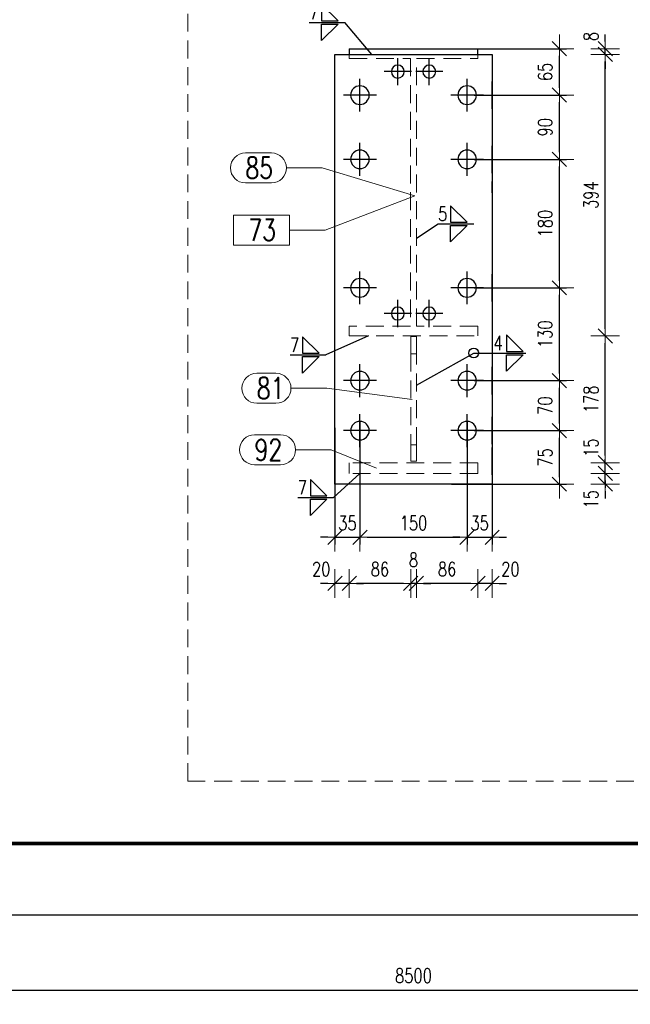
# Model space of a CAD drawing. Header units: millimetres. Extents: x 3526 to 4380, y 11541 to 12002.
# Tile 59 of 127: x 3898 to 3983, y 11541 to 11679. Entities that reach past the tile are written whole.
import ezdxf

# ---------------------------------------------------------------- set-up
doc = ezdxf.new("R2010")
doc.units = ezdxf.units.MM
doc.header["$LTSCALE"] = 10
doc.linetypes.add('HIDDEN', pattern=[0.375, 0.25, -0.125])
doc.linetypes.add('MITTE', pattern=[2, 1.25, -0.25, 0.25, -0.25])
doc.layers.get('Defpoints').update_dxf_attribs({"color": 1})
doc.layers.add('_FORMATKA', color=8, linetype='Continuous', plot=False)
for name, color, linetype, lineweight in [('_RAMKA', 7, 'Continuous', 35), ('PS_DIM', 4, 'Continuous', 13), ('PS_Hidden', 2, 'HIDDEN', 9), ('PS_Pos', 1, 'Continuous', 15), ('PS_SOLID', 7, 'Continuous', 30)]:
    doc.layers.add(name, color=color, linetype=linetype, lineweight=lineweight)
doc.layers.add('PS_MID', color=5, linetype='MITTE')
doc.layers.add('PS_WELD', color=1, linetype='Continuous')
doc.styles.add('simplex', font='simplex.shx', dxfattribs={"width": 0.75})
doc.dimstyles.new('1_10_PRZ', dxfattribs={"dimtxt": 2, "dimasz": 1, "dimexe": 2, "dimexo": 5, "dimgap": 1, "dimtad": 1, "dimdec": 0, "dimlfac": 10, "dimtxsty": 'simplex', "dimblk": 'dimznak', "dimcen": 2, "dimse1": 1, "dimse2": 1, "dimclrt": 3, "dimadec": 1, "dimazin": 0, "dimtfac": 1, "dimtdec": 0, "dimtix": 1, "dimtmove": 2, "dimatfit": 3, "dimldrblk": 'dim-grot', "dimfxl": 1, "dimarcsym": 0})
doc.dimstyles.new('1_10_SC', dxfattribs={"dimtxt": 2, "dimasz": 1, "dimexe": 1, "dimexo": 1, "dimgap": 1, "dimtad": 1, "dimdec": 0, "dimlfac": 10, "dimtxsty": 'simplex', "dimblk": 'dimznak', "dimcen": 2, "dimclrd": 256, "dimclre": 256, "dimclrt": 3, "dimadec": 1, "dimazin": 0, "dimtfac": 1, "dimtdec": 0, "dimtix": 1, "dimtmove": 2, "dimatfit": 3, "dimldrblk": 'dim-grot', "dimfxl": 1, "dimarcsym": 0})

# ---------------------------------------------------------------- blocks, each defined once
blk = doc.blocks.new('dimznak')
at = {"color": 0}
for points in [[(0, 2), (0, -2)], [(-2, 0), (2, 0)]]:
    blk.add_lwpolyline(points, dxfattribs=at)
at = {"color": 2}
blk.add_lwpolyline([(1, 1), (-1, -1)], dxfattribs=at)
blk = doc.blocks.new('*D9')
at = {"layer": 'Defpoints', "color": 0, "transparency": 16777216}
for p in [(3527.64, 11553.62), (4377.64, 11553.62), (4377.64, 11543.11)]:
    blk.add_point(p, dxfattribs=at)
at = {"layer": 'PS_DIM', "color": 0, "lineweight": -2, "transparency": 16777216}
blk.add_line((3528.64, 11543.11), (4376.64, 11543.11), dxfattribs=at)
at = {"layer": 'PS_DIM', "color": 0, "lineweight": -2, "transparency": 16777216, "rotation": 180}
blk.add_blockref('dimznak', (3527.64, 11543.11), dxfattribs=at)
at = {"layer": 'PS_DIM', "color": 0, "lineweight": -2, "transparency": 16777216}
blk.add_blockref('dimznak', (4377.64, 11543.11), dxfattribs=at)
at = {"layer": 'PS_DIM', "color": 3, "transparency": 16777216, "insert": (3952.64, 11545.11), "char_height": 2, "attachment_point": 5, "style": 'simplex'}
blk.add_mtext('8500', dxfattribs=at)
blk = doc.blocks.new('dim-grot')
blk.add_hatch(color=256).paths.add_polyline_path([(0, 0), (-2, 0.5), (-2, -0.5)])
blk.add_lwpolyline([(0, 0), (-2, 0.5), (-2, -0.5), (0, 0)])
blk = doc.blocks.new('*D190')
at = {"layer": 'Defpoints', "color": 0, "transparency": 16777216}
for p in [(3941.65, 11622.89), (3945.15, 11623.78), (3945.15, 11606.53)]:
    blk.add_point(p, dxfattribs=at)
at = {"layer": 'PS_DIM', "lineweight": -2, "transparency": 16777216}
for p, q in [((3945.15, 11622.78), (3945.15, 11605.53)), ((3941.65, 11621.89), (3941.65, 11605.53)), ((3940.65, 11606.53), (3939.65, 11606.53)), ((3941.65, 11606.53), (3945.15, 11606.53)), ((3946.15, 11606.53), (3947.15, 11606.53))]:
    blk.add_line(p, q, dxfattribs=at)
blk.add_blockref('dimznak', (3941.65, 11606.53), dxfattribs=at)
at = {"layer": 'PS_DIM', "lineweight": -2, "transparency": 16777216, "rotation": 180}
blk.add_blockref('dimznak', (3945.15, 11606.53), dxfattribs=at)
at = {"layer": 'PS_DIM', "color": 3, "transparency": 16777216, "insert": (3943.4, 11608.53), "char_height": 2, "attachment_point": 5, "style": 'simplex'}
blk.add_mtext('35', dxfattribs=at)
blk = doc.blocks.new('*D191')
at = {"layer": 'Defpoints', "color": 0, "transparency": 16777216}
for p in [(3945.15, 11623.78), (3960.15, 11623.78), (3960.15, 11606.53)]:
    blk.add_point(p, dxfattribs=at)
at = {"layer": 'PS_DIM', "lineweight": -2, "transparency": 16777216}
for p, q in [((3945.15, 11622.78), (3945.15, 11605.53)), ((3960.15, 11622.78), (3960.15, 11605.53)), ((3946.15, 11606.53), (3959.15, 11606.53))]:
    blk.add_line(p, q, dxfattribs=at)
at = {"layer": 'PS_DIM', "lineweight": -2, "transparency": 16777216, "rotation": 180}
blk.add_blockref('dimznak', (3945.15, 11606.53), dxfattribs=at)
at = {"layer": 'PS_DIM', "lineweight": -2, "transparency": 16777216}
blk.add_blockref('dimznak', (3960.15, 11606.53), dxfattribs=at)
at = {"layer": 'PS_DIM', "color": 3, "transparency": 16777216, "insert": (3952.65, 11608.53), "char_height": 2, "attachment_point": 5, "style": 'simplex'}
blk.add_mtext('150', dxfattribs=at)
blk = doc.blocks.new('*D192')
at = {"layer": 'Defpoints', "color": 0, "transparency": 16777216}
for p in [(3960.15, 11623.78), (3963.65, 11623.78), (3963.65, 11606.53)]:
    blk.add_point(p, dxfattribs=at)
at = {"layer": 'PS_DIM', "lineweight": -2, "transparency": 16777216}
for p, q in [((3960.15, 11622.78), (3960.15, 11605.53)), ((3963.65, 11622.78), (3963.65, 11605.53)), ((3959.15, 11606.53), (3958.15, 11606.53)), ((3960.15, 11606.53), (3963.65, 11606.53)), ((3964.65, 11606.53), (3965.65, 11606.53))]:
    blk.add_line(p, q, dxfattribs=at)
blk.add_blockref('dimznak', (3960.15, 11606.53), dxfattribs=at)
at = {"layer": 'PS_DIM', "lineweight": -2, "transparency": 16777216, "rotation": 180}
blk.add_blockref('dimznak', (3963.65, 11606.53), dxfattribs=at)
at = {"layer": 'PS_DIM', "color": 3, "transparency": 16777216, "insert": (3961.9, 11608.53), "char_height": 2, "attachment_point": 5, "style": 'simplex'}
blk.add_mtext('35', dxfattribs=at)
blk = doc.blocks.new('*D193')
at = {"layer": 'Defpoints', "color": 0, "transparency": 16777216}
for p in [(3961.65, 11616.23), (3963.65, 11617.19), (3961.65, 11600.07)]:
    blk.add_point(p, dxfattribs=at)
at = {"layer": 'PS_DIM', "color": 0, "lineweight": -2, "transparency": 16777216}
for p, q in [((3960.65, 11600.07), (3959.65, 11600.07)), ((3963.65, 11600.07), (3961.65, 11600.07)), ((3964.65, 11600.07), (3965.65, 11600.07))]:
    blk.add_line(p, q, dxfattribs=at)
blk.add_blockref('dimznak', (3961.65, 11600.07), dxfattribs=at)
at = {"layer": 'PS_DIM', "color": 0, "lineweight": -2, "transparency": 16777216, "rotation": 180}
blk.add_blockref('dimznak', (3963.65, 11600.07), dxfattribs=at)
at = {"layer": 'PS_DIM', "color": 3, "transparency": 16777216, "insert": (3966.2, 11602.07), "char_height": 2, "attachment_point": 5, "style": 'simplex'}
blk.add_mtext('20', dxfattribs=at)
blk = doc.blocks.new('*D194')
at = {"layer": 'Defpoints', "color": 0, "transparency": 16777216}
for p in [(3953.05, 11620.67), (3961.65, 11616.23), (3953.05, 11600.07)]:
    blk.add_point(p, dxfattribs=at)
at = {"layer": 'PS_DIM', "color": 0, "lineweight": -2, "transparency": 16777216}
blk.add_line((3960.65, 11600.07), (3954.05, 11600.07), dxfattribs=at)
at = {"layer": 'PS_DIM', "color": 0, "lineweight": -2, "transparency": 16777216, "rotation": 180}
blk.add_blockref('dimznak', (3953.05, 11600.07), dxfattribs=at)
at = {"layer": 'PS_DIM', "color": 0, "lineweight": -2, "transparency": 16777216}
blk.add_blockref('dimznak', (3961.65, 11600.07), dxfattribs=at)
at = {"layer": 'PS_DIM', "color": 3, "transparency": 16777216, "insert": (3957.35, 11602.07), "char_height": 2, "attachment_point": 5, "style": 'simplex'}
blk.add_mtext('86', dxfattribs=at)
blk = doc.blocks.new('*D195')
at = {"layer": 'Defpoints', "color": 0, "transparency": 16777216}
for p in [(3952.25, 11620.67), (3953.05, 11620.67), (3952.25, 11600.07)]:
    blk.add_point(p, dxfattribs=at)
at = {"layer": 'PS_DIM', "color": 0, "lineweight": -2, "transparency": 16777216}
for p, q in [((3951.25, 11600.07), (3950.25, 11600.07)), ((3953.05, 11600.07), (3952.25, 11600.07)), ((3954.05, 11600.07), (3955.05, 11600.07))]:
    blk.add_line(p, q, dxfattribs=at)
blk.add_blockref('dimznak', (3952.25, 11600.07), dxfattribs=at)
at = {"layer": 'PS_DIM', "color": 0, "lineweight": -2, "transparency": 16777216, "rotation": 180}
blk.add_blockref('dimznak', (3953.05, 11600.07), dxfattribs=at)
at = {"layer": 'PS_DIM', "color": 3, "transparency": 16777216, "insert": (3952.65, 11603.38), "char_height": 2, "attachment_point": 5, "style": 'simplex'}
blk.add_mtext('8', dxfattribs=at)
blk = doc.blocks.new('*D196')
at = {"layer": 'Defpoints', "color": 0, "transparency": 16777216}
for p in [(3952.25, 11620.67), (3943.65, 11616.98), (3943.65, 11600.07)]:
    blk.add_point(p, dxfattribs=at)
at = {"layer": 'PS_DIM', "color": 0, "lineweight": -2, "transparency": 16777216}
blk.add_line((3951.25, 11600.07), (3944.65, 11600.07), dxfattribs=at)
at = {"layer": 'PS_DIM', "color": 0, "lineweight": -2, "transparency": 16777216, "rotation": 180}
blk.add_blockref('dimznak', (3943.65, 11600.07), dxfattribs=at)
at = {"layer": 'PS_DIM', "color": 0, "lineweight": -2, "transparency": 16777216}
blk.add_blockref('dimznak', (3952.25, 11600.07), dxfattribs=at)
at = {"layer": 'PS_DIM', "color": 3, "transparency": 16777216, "insert": (3947.95, 11602.07), "char_height": 2, "attachment_point": 5, "style": 'simplex'}
blk.add_mtext('86', dxfattribs=at)
blk = doc.blocks.new('*D197')
at = {"layer": 'Defpoints', "color": 0, "transparency": 16777216}
for p in [(3941.65, 11620.7), (3943.65, 11616.98), (3941.65, 11600.07)]:
    blk.add_point(p, dxfattribs=at)
at = {"layer": 'PS_DIM', "color": 0, "lineweight": -2, "transparency": 16777216}
for p, q in [((3940.65, 11600.07), (3939.65, 11600.07)), ((3943.65, 11600.07), (3941.65, 11600.07)), ((3944.65, 11600.07), (3945.65, 11600.07))]:
    blk.add_line(p, q, dxfattribs=at)
blk.add_blockref('dimznak', (3941.65, 11600.07), dxfattribs=at)
at = {"layer": 'PS_DIM', "color": 0, "lineweight": -2, "transparency": 16777216, "rotation": 180}
blk.add_blockref('dimznak', (3943.65, 11600.07), dxfattribs=at)
at = {"layer": 'PS_DIM', "color": 3, "transparency": 16777216, "insert": (3939.73, 11602.07), "char_height": 2, "attachment_point": 5, "style": 'simplex'}
blk.add_mtext('20', dxfattribs=at)
blk = doc.blocks.new('*D198')
at = {"layer": 'Defpoints', "color": 0, "transparency": 16777216}
for p in [(3960.15, 11621.48), (3973.07, 11621.48), (3956.98, 11613.98)]:
    blk.add_point(p, dxfattribs=at)
at = {"layer": 'PS_DIM', "lineweight": -2, "transparency": 16777216}
for p, q in [((3961.15, 11621.48), (3974.07, 11621.48)), ((3973.07, 11614.98), (3973.07, 11620.48)), ((3957.98, 11613.98), (3974.07, 11613.98))]:
    blk.add_line(p, q, dxfattribs=at)
for p, rotation in [((3973.07, 11621.48), 90), ((3973.07, 11613.98), 270)]:
    blk.add_blockref('dimznak', p, dxfattribs=dict(at, rotation=rotation))
at = {"layer": 'PS_DIM', "color": 3, "transparency": 16777216, "insert": (3971.07, 11617.73), "char_height": 2, "attachment_point": 5, "rotation": 90, "style": 'simplex'}
blk.add_mtext('75', dxfattribs=at)
blk = doc.blocks.new('*D199')
at = {"layer": 'Defpoints', "color": 0, "transparency": 16777216}
for p in [(3960.15, 11628.48), (3973.07, 11628.48), (3960.15, 11621.48)]:
    blk.add_point(p, dxfattribs=at)
at = {"layer": 'PS_DIM', "lineweight": -2, "transparency": 16777216}
for p, q in [((3961.15, 11628.48), (3974.07, 11628.48)), ((3973.07, 11622.48), (3973.07, 11627.48)), ((3961.15, 11621.48), (3974.07, 11621.48))]:
    blk.add_line(p, q, dxfattribs=at)
for p, rotation in [((3973.07, 11628.48), 90), ((3973.07, 11621.48), 270)]:
    blk.add_blockref('dimznak', p, dxfattribs=dict(at, rotation=rotation))
at = {"layer": 'PS_DIM', "color": 3, "transparency": 16777216, "insert": (3971.07, 11624.98), "char_height": 2, "attachment_point": 5, "rotation": 90, "style": 'simplex'}
blk.add_mtext('70', dxfattribs=at)
blk = doc.blocks.new('*D200')
at = {"layer": 'Defpoints', "color": 0, "transparency": 16777216}
for p in [(3960.15, 11641.48), (3973.07, 11641.48), (3960.15, 11628.48)]:
    blk.add_point(p, dxfattribs=at)
at = {"layer": 'PS_DIM', "lineweight": -2, "transparency": 16777216}
for p, q in [((3961.15, 11641.48), (3974.07, 11641.48)), ((3973.07, 11629.48), (3973.07, 11640.48)), ((3961.15, 11628.48), (3974.07, 11628.48))]:
    blk.add_line(p, q, dxfattribs=at)
for p, rotation in [((3973.07, 11641.48), 90), ((3973.07, 11628.48), 270)]:
    blk.add_blockref('dimznak', p, dxfattribs=dict(at, rotation=rotation))
at = {"layer": 'PS_DIM', "color": 3, "transparency": 16777216, "insert": (3971.07, 11634.98), "char_height": 2, "attachment_point": 5, "rotation": 90, "style": 'simplex'}
blk.add_mtext('130', dxfattribs=at)
blk = doc.blocks.new('*D201')
at = {"layer": 'Defpoints', "color": 0, "transparency": 16777216}
for p in [(3960.15, 11659.48), (3973.07, 11659.48), (3960.15, 11641.48)]:
    blk.add_point(p, dxfattribs=at)
at = {"layer": 'PS_DIM', "lineweight": -2, "transparency": 16777216}
for p, q in [((3961.15, 11659.48), (3974.07, 11659.48)), ((3973.07, 11642.48), (3973.07, 11658.48)), ((3961.15, 11641.48), (3974.07, 11641.48))]:
    blk.add_line(p, q, dxfattribs=at)
for p, rotation in [((3973.07, 11659.48), 90), ((3973.07, 11641.48), 270)]:
    blk.add_blockref('dimznak', p, dxfattribs=dict(at, rotation=rotation))
at = {"layer": 'PS_DIM', "color": 3, "transparency": 16777216, "insert": (3971.07, 11650.48), "char_height": 2, "attachment_point": 5, "rotation": 90, "style": 'simplex'}
blk.add_mtext('180', dxfattribs=at)
blk = doc.blocks.new('*D202')
at = {"layer": 'Defpoints', "color": 0, "transparency": 16777216}
for p in [(3960.15, 11668.48), (3973.07, 11668.48), (3960.15, 11659.48)]:
    blk.add_point(p, dxfattribs=at)
at = {"layer": 'PS_DIM', "lineweight": -2, "transparency": 16777216}
for p, q in [((3961.15, 11668.48), (3974.07, 11668.48)), ((3973.07, 11660.48), (3973.07, 11667.48)), ((3961.15, 11659.48), (3974.07, 11659.48))]:
    blk.add_line(p, q, dxfattribs=at)
for p, rotation in [((3973.07, 11668.48), 90), ((3973.07, 11659.48), 270)]:
    blk.add_blockref('dimznak', p, dxfattribs=dict(at, rotation=rotation))
at = {"layer": 'PS_DIM', "color": 3, "transparency": 16777216, "insert": (3971.07, 11663.98), "char_height": 2, "attachment_point": 5, "rotation": 90, "style": 'simplex'}
blk.add_mtext('90', dxfattribs=at)
blk = doc.blocks.new('*D203')
at = {"layer": 'Defpoints', "color": 0, "transparency": 16777216}
for p in [(3954.14, 11674.98), (3973.07, 11674.98), (3960.15, 11668.48)]:
    blk.add_point(p, dxfattribs=at)
at = {"layer": 'PS_DIM', "lineweight": -2, "transparency": 16777216}
for p, q in [((3955.14, 11674.98), (3974.07, 11674.98)), ((3973.07, 11669.48), (3973.07, 11673.98)), ((3961.15, 11668.48), (3974.07, 11668.48))]:
    blk.add_line(p, q, dxfattribs=at)
for p, rotation in [((3973.07, 11674.98), 90), ((3973.07, 11668.48), 270)]:
    blk.add_blockref('dimznak', p, dxfattribs=dict(at, rotation=rotation))
at = {"layer": 'PS_DIM', "color": 3, "transparency": 16777216, "insert": (3971.07, 11671.73), "char_height": 2, "attachment_point": 5, "rotation": 90, "style": 'simplex'}
blk.add_mtext('65', dxfattribs=at)
blk = doc.blocks.new('*D204')
at = {"layer": 'Defpoints', "color": 0, "transparency": 16777216}
for p in [(3956.46, 11615.48), (3979.47, 11615.48), (3956.46, 11613.98)]:
    blk.add_point(p, dxfattribs=at)
at = {"layer": 'PS_DIM', "color": 0, "lineweight": -2, "transparency": 16777216}
for p, q in [((3979.47, 11616.48), (3979.47, 11617.48)), ((3979.47, 11613.98), (3979.47, 11615.48)), ((3979.47, 11612.98), (3979.47, 11611.98))]:
    blk.add_line(p, q, dxfattribs=at)
for p, rotation in [((3979.47, 11615.48), 270), ((3979.47, 11613.98), 90)]:
    blk.add_blockref('dimznak', p, dxfattribs=dict(at, rotation=rotation))
at = {"layer": 'PS_DIM', "color": 3, "transparency": 16777216, "insert": (3977.47, 11611.87), "char_height": 2, "attachment_point": 5, "rotation": 90, "style": 'simplex'}
blk.add_mtext('15', dxfattribs=at)
blk = doc.blocks.new('*D205')
at = {"layer": 'Defpoints', "color": 0, "transparency": 16777216}
for p in [(3957.28, 11616.98), (3979.47, 11616.98), (3956.46, 11615.48)]:
    blk.add_point(p, dxfattribs=at)
at = {"layer": 'PS_DIM', "color": 0, "lineweight": -2, "transparency": 16777216}
for p, q in [((3979.47, 11617.98), (3979.47, 11618.98)), ((3979.47, 11615.48), (3979.47, 11616.98)), ((3979.47, 11614.48), (3979.47, 11613.48))]:
    blk.add_line(p, q, dxfattribs=at)
for p, rotation in [((3979.47, 11616.98), 270), ((3979.47, 11615.48), 90)]:
    blk.add_blockref('dimznak', p, dxfattribs=dict(at, rotation=rotation))
at = {"layer": 'PS_DIM', "color": 3, "transparency": 16777216, "insert": (3977.47, 11619.09), "char_height": 2, "attachment_point": 5, "rotation": 90, "style": 'simplex'}
blk.add_mtext('15', dxfattribs=at)
blk = doc.blocks.new('*D206')
at = {"layer": 'Defpoints', "color": 0, "transparency": 16777216}
for p in [(3957.28, 11634.75), (3979.47, 11634.75), (3957.28, 11616.98)]:
    blk.add_point(p, dxfattribs=at)
at = {"layer": 'PS_DIM', "color": 0, "lineweight": -2, "transparency": 16777216}
blk.add_line((3979.47, 11617.98), (3979.47, 11633.75), dxfattribs=at)
for p, rotation in [((3979.47, 11634.75), 90), ((3979.47, 11616.98), 270)]:
    blk.add_blockref('dimznak', p, dxfattribs=dict(at, rotation=rotation))
at = {"layer": 'PS_DIM', "color": 3, "transparency": 16777216, "insert": (3977.47, 11625.87), "char_height": 2, "attachment_point": 5, "rotation": 90, "style": 'simplex'}
blk.add_mtext('178', dxfattribs=at)
blk = doc.blocks.new('*D207')
at = {"layer": 'Defpoints', "color": 0, "transparency": 16777216}
for p in [(3955.85, 11674.18), (3979.47, 11674.18), (3957.28, 11634.75)]:
    blk.add_point(p, dxfattribs=at)
at = {"layer": 'PS_DIM', "color": 0, "lineweight": -2, "transparency": 16777216}
blk.add_line((3979.47, 11635.75), (3979.47, 11673.18), dxfattribs=at)
for p, rotation in [((3979.47, 11674.18), 90), ((3979.47, 11634.75), 270)]:
    blk.add_blockref('dimznak', p, dxfattribs=dict(at, rotation=rotation))
at = {"layer": 'PS_DIM', "color": 3, "transparency": 16777216, "insert": (3977.47, 11654.47), "char_height": 2, "attachment_point": 5, "rotation": 90, "style": 'simplex'}
blk.add_mtext('394', dxfattribs=at)
blk = doc.blocks.new('*D208')
at = {"layer": 'Defpoints', "color": 0, "transparency": 16777216}
for p in [(3955.85, 11674.98), (3955.85, 11674.18), (3979.47, 11674.98)]:
    blk.add_point(p, dxfattribs=at)
at = {"layer": 'PS_DIM', "color": 0, "lineweight": -2, "transparency": 16777216}
for p, q in [((3979.47, 11675.98), (3979.47, 11676.98)), ((3979.47, 11674.18), (3979.47, 11674.98)), ((3979.47, 11673.18), (3979.47, 11672.18))]:
    blk.add_line(p, q, dxfattribs=at)
for p, rotation in [((3979.47, 11674.98), 270), ((3979.47, 11674.18), 90)]:
    blk.add_blockref('dimznak', p, dxfattribs=dict(at, rotation=rotation))
at = {"layer": 'PS_DIM', "color": 3, "transparency": 16777216, "insert": (3977.47, 11676.69), "char_height": 2, "attachment_point": 5, "rotation": 90, "style": 'simplex'}
blk.add_mtext('8', dxfattribs=at)
blk = doc.blocks.new('*X741')
at = {"color": 1}
for p, q in [((3929.13, 11660.38), (3932.77, 11660.38)), ((3934.87, 11658.28), (3939.87, 11658.28)), ((3952.82, 11654.36), (3939.87, 11658.28)), ((3929.13, 11656.18), (3932.77, 11656.18))]:
    blk.add_line(p, q, dxfattribs=at)
for centre, start, end in [((3929.13, 11658.28), 90, 270), ((3932.77, 11658.28), 270, 90)]:
    blk.add_arc(centre, 2.1, start, end, dxfattribs=at)
at = {"color": 2, "style": 'simplex', "width": 0.75}
blk.add_text('85', height=3, dxfattribs=at).set_placement((3929.13, 11656.78))
blk = doc.blocks.new('*X742')
at = {"color": 1}
for p, q in [((3930.72, 11629.51), (3933.4, 11629.51)), ((3935.5, 11627.41), (3940.5, 11627.41)), ((3952.47, 11625.84), (3940.5, 11627.41)), ((3930.72, 11625.31), (3933.4, 11625.31))]:
    blk.add_line(p, q, dxfattribs=at)
for centre, start, end in [((3930.72, 11627.41), 90, 270), ((3933.4, 11627.41), 270, 90)]:
    blk.add_arc(centre, 2.1, start, end, dxfattribs=at)
at = {"color": 2, "style": 'simplex', "width": 0.75}
blk.add_text('81', height=3, dxfattribs=at).set_placement((3930.72, 11625.91))
blk = doc.blocks.new('*X743')
at = {"color": 1}
for p, q in [((3930.4, 11620.9), (3934.04, 11620.9)), ((3936.14, 11618.8), (3941.14, 11618.8)), ((3947.47, 11616.23), (3941.14, 11618.8)), ((3930.4, 11616.7), (3934.04, 11616.7))]:
    blk.add_line(p, q, dxfattribs=at)
for centre, start, end in [((3930.4, 11618.8), 90, 270), ((3934.04, 11618.8), 270, 90)]:
    blk.add_arc(centre, 2.1, start, end, dxfattribs=at)
at = {"color": 2, "style": 'simplex', "width": 0.75}
blk.add_text('92', height=3, dxfattribs=at).set_placement((3930.4, 11617.3))
blk = doc.blocks.new('*X744')
at = {"color": 1}
for p, q in [((3952.82, 11654.36), (3940.29, 11649.58)), ((3935.29, 11651.68), (3927.45, 11651.68)), ((3927.45, 11651.68), (3927.45, 11647.48)), ((3935.29, 11647.48), (3935.29, 11651.68)), ((3935.29, 11649.58), (3940.29, 11649.58)), ((3927.45, 11647.48), (3935.29, 11647.48))]:
    blk.add_line(p, q, dxfattribs=at)
at = {"color": 30, "style": 'simplex', "width": 0.75}
blk.add_text('73', height=3, dxfattribs=at).set_placement((3929.55, 11648.08))
blk = doc.blocks.new('*X754')
at = {"color": 3}
for p, q in [((3942.09, 11678.89), (3939.79, 11681.19)), ((3939.79, 11681.19), (3939.79, 11678.89)), ((3939.79, 11678.89), (3942.09, 11678.89)), ((3939.79, 11678.43), (3942.09, 11678.43)), ((3942.09, 11678.43), (3939.79, 11676.13)), ((3939.79, 11676.13), (3939.79, 11678.43))]:
    blk.add_line(p, q, dxfattribs=at)
at = {"color": 9}
for p in [(3938.04, 11678.66), (3946.79, 11674.18)]:
    blk.add_line(p, (3943.04, 11678.66), dxfattribs=at)
at = {"color": 2, "style": 'simplex', "width": 0.75}
blk.add_text('7', height=2, dxfattribs=at).set_placement((3938.04, 11679.06))
blk = doc.blocks.new('*X755')
at = {"color": 3}
for p, q in [((3939.42, 11632.31), (3937.12, 11634.61)), ((3937.12, 11634.61), (3937.12, 11632.31)), ((3937.12, 11632.31), (3939.42, 11632.31)), ((3937.12, 11631.85), (3939.42, 11631.85)), ((3939.42, 11631.85), (3937.12, 11629.55)), ((3937.12, 11629.55), (3937.12, 11631.85))]:
    blk.add_line(p, q, dxfattribs=at)
at = {"color": 9}
for p in [(3946.35, 11634.75), (3935.37, 11632.08)]:
    blk.add_line(p, (3940.37, 11632.08), dxfattribs=at)
at = {"color": 2, "style": 'simplex', "width": 0.75}
blk.add_text('7', height=2, dxfattribs=at).set_placement((3935.37, 11632.48))
blk = doc.blocks.new('*X759')
at = {"color": 3}
for p, q in [((3940.52, 11612.34), (3938.22, 11614.64)), ((3938.22, 11614.64), (3938.22, 11612.34)), ((3938.22, 11612.34), (3940.52, 11612.34)), ((3938.22, 11611.88), (3940.52, 11611.88)), ((3940.52, 11611.88), (3938.22, 11609.58)), ((3938.22, 11609.58), (3938.22, 11611.88))]:
    blk.add_line(p, q, dxfattribs=at)
at = {"color": 9}
for p in [(3945.15, 11615.48), (3936.46, 11612.11)]:
    blk.add_line(p, (3941.46, 11612.11), dxfattribs=at)
at = {"color": 2, "style": 'simplex', "width": 0.75}
blk.add_text('7', height=2, dxfattribs=at).set_placement((3936.46, 11612.51))
blk = doc.blocks.new('*X760')
at = {"color": 3}
for p, q in [((3960.14, 11650.68), (3957.84, 11652.98)), ((3957.84, 11652.98), (3957.84, 11650.68)), ((3957.84, 11650.68), (3960.14, 11650.68)), ((3957.84, 11650.22), (3960.14, 11650.22)), ((3960.14, 11650.22), (3957.84, 11647.92)), ((3957.84, 11647.92), (3957.84, 11650.22))]:
    blk.add_line(p, q, dxfattribs=at)
at = {"color": 9}
for p, q in [((3953.08, 11648.42), (3956.09, 11650.45)), ((3956.09, 11650.45), (3961.09, 11650.45))]:
    blk.add_line(p, q, dxfattribs=at)
at = {"color": 2, "style": 'simplex', "width": 0.75}
blk.add_text('5', height=2, dxfattribs=at).set_placement((3956.09, 11650.85))
blk = doc.blocks.new('*X762')
at = {"color": 2}
for p, q in [((3967.98, 11632.58), (3965.68, 11634.88)), ((3965.68, 11634.88), (3965.68, 11632.58)), ((3965.68, 11632.58), (3967.98, 11632.58)), ((3965.68, 11632.12), (3967.98, 11632.12)), ((3967.98, 11632.12), (3965.68, 11629.82)), ((3965.68, 11629.82), (3965.68, 11632.12))]:
    blk.add_line(p, q, dxfattribs=at)
at = {"color": 9}
for p, q in [((3953.05, 11627.85), (3961.08, 11632.35)), ((3961.08, 11632.35), (3968.37, 11632.35))]:
    blk.add_line(p, q, dxfattribs=at)
blk.add_circle((3961.08, 11632.35), 0.69, dxfattribs=at)
at = {"color": 3, "style": 'simplex', "width": 0.75}
blk.add_text('4', height=2, dxfattribs=at).set_placement((3963.84, 11632.75))

msp = doc.modelspace()

# ---------------------------------------------------------------- linework, layer by layer
at = {"color": 30, "linetype": 'Continuous', "extrusion": (1, 1.6237e-15, 1.12757e-16)}
for p, q in [((3963.649, 11668.479, -10.076), (3963.649, 11670.399, -7.676)), ((3963.649, 11668.479, -14.076), (3963.649, 11670.399, -16.476)), ((3963.649, 11666.559, -7.676), (3963.649, 11668.479, -10.076)), ((3963.649, 11666.559, -16.476), (3963.649, 11668.479, -14.076)), ((3963.649, 11668.479, -7.676), (3963.649, 11668.479, -16.476)), ((3963.649, 11659.479, -10.076), (3963.649, 11661.399, -7.676)), ((3963.649, 11659.479, -14.076), (3963.649, 11661.399, -16.476)), ((3963.649, 11657.559, -7.676), (3963.649, 11659.479, -10.076)), ((3963.649, 11657.559, -16.476), (3963.649, 11659.479, -14.076)), ((3963.649, 11659.479, -7.676), (3963.649, 11659.479, -16.476)), ((3963.649, 11641.479, -10.076), (3963.649, 11643.399, -7.676)), ((3963.649, 11641.479, -14.076), (3963.649, 11643.399, -16.476)), ((3963.649, 11639.559, -7.676), (3963.649, 11641.479, -10.076)), ((3963.649, 11639.559, -16.476), (3963.649, 11641.479, -14.076)), ((3963.649, 11641.479, -7.676), (3963.649, 11641.479, -16.476)), ((3963.649, 11628.479, -10.076), (3963.649, 11630.399, -7.676)), ((3963.649, 11628.479, -14.076), (3963.649, 11630.399, -16.476)), ((3963.649, 11626.559, -7.676), (3963.649, 11628.479, -10.076)), ((3963.649, 11626.559, -16.476), (3963.649, 11628.479, -14.076)), ((3963.649, 11628.479, -7.676), (3963.649, 11628.479, -16.476)), ((3963.649, 11621.479, -10.076), (3963.649, 11623.399, -7.676)), ((3963.649, 11621.479, -14.076), (3963.649, 11623.399, -16.476)), ((3963.649, 11619.559, -7.676), (3963.649, 11621.479, -10.076)), ((3963.649, 11619.559, -16.476), (3963.649, 11621.479, -14.076)), ((3963.649, 11621.479, -7.676), (3963.649, 11621.479, -16.476)), ((3963.649, 11617.187, -588.363), (3963.649, 11619.107, -585.963)), ((3963.649, 11617.187, -591.713), (3963.649, 11619.107, -594.113)), ((3963.649, 11617.187, -588.363), (3963.649, 11619.107, -585.963)), ((3963.649, 11617.187, -591.713), (3963.649, 11619.107, -594.113)), ((3963.649, 11615.267, -585.963), (3963.649, 11617.187, -588.363)), ((3963.649, 11615.267, -594.113), (3963.649, 11617.187, -591.713)), ((3963.649, 11617.187, -585.963), (3963.649, 11617.187, -594.113)), ((3963.649, 11615.267, -585.963), (3963.649, 11617.187, -588.363)), ((3963.649, 11615.267, -594.113), (3963.649, 11617.187, -591.713)), ((3963.649, 11617.187, -585.963), (3963.649, 11617.187, -594.113))]:
    msp.add_line(p, q, dxfattribs=at)
at = {"layer": '_FORMATKA', "lineweight": -3}
msp.add_lwpolyline([(3527.638, 11553.623), (4377.638, 11553.623), (4377.638, 11973.623), (3527.638, 11973.623)], close=True, dxfattribs=at)
at = {"layer": '_RAMKA', "lineweight": -3, "const_width": 0.5}
msp.add_lwpolyline([(3557.638, 11563.623), (4367.638, 11563.623), (4367.638, 11963.623), (3557.638, 11963.623)], close=True, dxfattribs=at)
at = {"layer": 'PS_Hidden', "color": 2, "linetype": 'HIDDEN', "extrusion": (1, 1.6237e-15, 1.12757e-16)}
for p, q in [((3943.649, 11674.179), (3943.649, 11673.622)), ((3961.649, 11673.622), (3961.649, 11674.179)), ((3943.649, 11673.622), (3952.219, 11673.622)), ((3952.219, 11673.622), (3952.219, 11636.11)), ((3953.079, 11673.622), (3961.649, 11673.622)), ((3953.079, 11636.11), (3953.079, 11673.622)), ((3943.649, 11636.11), (3943.649, 11634.752)), ((3952.219, 11636.11), (3943.649, 11636.11)), ((3961.649, 11636.11), (3953.079, 11636.11)), ((3961.649, 11634.752), (3961.649, 11636.11)), ((3943.649, 11634.752), (3961.649, 11634.752)), ((3952.249, 11632.252), (3952.249, 11634.68)), ((3952.249, 11634.68), (3953.049, 11634.68)), ((3953.049, 11634.68), (3953.049, 11632.252)), ((3952.249, 11632.252), (3952.249, 11619.479)), ((3953.049, 11632.252), (3952.249, 11632.252)), ((3953.049, 11619.479), (3953.049, 11632.252)), ((3952.249, 11617.206), (3952.249, 11619.479)), ((3952.249, 11619.479), (3953.049, 11619.479)), ((3953.049, 11619.479), (3953.049, 11617.206)), ((3961.649, 11616.979), (3943.649, 11616.979)), ((3943.649, 11615.479), (3943.649, 11616.979)), ((3953.049, 11617.206), (3952.249, 11617.206)), ((3961.649, 11615.479), (3961.649, 11616.979)), ((3961.649, 11615.479), (3943.649, 11615.479))]:
    msp.add_line(p, q, dxfattribs=at)
at = {"layer": 'PS_Hidden', "color": 2, "linetype": 'HIDDEN'}
msp.add_lwpolyline([(3921.053, 11694.472), (4118.497, 11694.472), (4118.497, 11572.379), (3921.053, 11572.379)], close=True, dxfattribs=at)
at = {"layer": 'PS_MID', "color": 5, "linetype": 'MITTE', "extrusion": (1, 1.6237e-15, 1.12757e-16)}
for p, q in [((3950.449, 11669.879), (3950.449, 11673.679)), ((3954.849, 11669.879), (3954.849, 11673.679)), ((3952.349, 11671.779), (3948.549, 11671.779)), ((3956.749, 11671.779), (3952.949, 11671.779)), ((3945.149, 11666.179), (3945.149, 11670.779)), ((3960.149, 11666.179), (3960.149, 11670.779)), ((3947.449, 11668.479), (3942.849, 11668.479)), ((3962.449, 11668.479), (3957.849, 11668.479)), ((3945.149, 11657.179), (3945.149, 11661.779)), ((3960.149, 11657.179), (3960.149, 11661.779)), ((3947.449, 11659.479), (3942.849, 11659.479)), ((3962.449, 11659.479), (3957.849, 11659.479)), ((3963.649, 11654.787, -14.813), (3963.649, 11656.37, 0.02)), ((3945.149, 11639.179), (3945.149, 11643.779)), ((3960.149, 11639.179), (3960.149, 11643.779)), ((3947.449, 11641.479), (3942.849, 11641.479)), ((3962.449, 11641.479), (3957.849, 11641.479)), ((3950.449, 11635.979), (3950.449, 11639.779)), ((3954.849, 11635.979), (3954.849, 11639.779)), ((3952.349, 11637.879), (3948.549, 11637.879)), ((3956.749, 11637.879), (3952.949, 11637.879)), ((3945.149, 11626.179), (3945.149, 11630.779)), ((3960.149, 11626.179), (3960.149, 11630.779)), ((3947.449, 11628.479), (3942.849, 11628.479)), ((3962.449, 11628.479), (3957.849, 11628.479)), ((3945.149, 11619.179), (3945.149, 11623.779)), ((3960.149, 11619.179), (3960.149, 11623.779)), ((3947.449, 11621.479), (3942.849, 11621.479)), ((3962.449, 11621.479), (3957.849, 11621.479))]:
    msp.add_line(p, q, dxfattribs=at)
at = {"layer": 'PS_SOLID', "color": 7, "linetype": 'Continuous', "extrusion": (1, 1.6237e-15, 1.12757e-16)}
for p, q in [((3941.649, 11674.179), (3963.649, 11674.179)), ((3941.649, 11613.979), (3941.649, 11674.179)), ((3943.649, 11674.979), (3943.649, 11674.179)), ((3943.649, 11674.979), (3961.649, 11674.979)), ((3961.649, 11674.179), (3961.649, 11674.979)), ((3963.649, 11674.179), (3963.649, 11613.979)), ((3963.649, 11613.979), (3941.649, 11613.979))]:
    msp.add_line(p, q, dxfattribs=at)
at = {"layer": 'PS_SOLID', "color": 7, "linetype": 'Continuous', "extrusion": (1.13129e-16, -6.79004e-17, -1)}
for centre in [(-3950.449, 11671.779), (-3954.849, 11671.779), (-3950.449, 11637.879), (-3954.849, 11637.879)]:
    msp.add_circle(centre, 0.9, dxfattribs=at)
at = {"layer": 'PS_SOLID', "color": 7, "linetype": 'Continuous', "extrusion": (1.11908e-16, -9.56834e-17, -1)}
for centre in [(-3945.149, 11668.479), (-3960.149, 11668.479), (-3945.149, 11659.479), (-3960.149, 11659.479), (-3945.149, 11641.479), (-3960.149, 11641.479), (-3945.149, 11628.479), (-3960.149, 11628.479), (-3945.149, 11621.479), (-3960.149, 11621.479)]:
    msp.add_circle(centre, 1.3, dxfattribs=at)

# ---------------------------------------------------------------- block references
at = {"layer": 'PS_Pos'}
for name in ['*X741', '*X744', '*X742', '*X743']:
    msp.add_blockref(name, (0, 0), dxfattribs=at)
at = {"layer": 'PS_WELD'}
for name in ['*X754', '*X760', '*X755', '*X762', '*X759']:
    msp.add_blockref(name, (0, 0), dxfattribs=at)

# ---------------------------------------------------------------- dimensions: what is measured, and where the dimension line sits
at = {"layer": 'PS_DIM'}
for base, p1, p2, dimstyle, picture, middle in [((3973.072, 11674.979), (3960.149, 11668.479), (3954.137, 11674.979), '1_10_SC', '*D203', (3971.072, 11671.729)), ((3979.472, 11674.179), (3957.277, 11634.752), (3955.854, 11674.179), '1_10_PRZ', '*D207', (3977.472, 11654.466)), ((3973.072, 11668.479), (3960.149, 11659.479), (3960.149, 11668.479), '1_10_SC', '*D202', (3971.072, 11663.979)), ((3973.072, 11659.479), (3960.149, 11641.479), (3960.149, 11659.479), '1_10_SC', '*D201', (3971.072, 11650.479)), ((3973.072, 11641.479), (3960.149, 11628.479), (3960.149, 11641.479), '1_10_SC', '*D200', (3971.072, 11634.979)), ((3979.472, 11634.752), (3957.277, 11616.979), (3957.277, 11634.752), '1_10_PRZ', '*D206', (3977.472, 11625.866)), ((3973.072, 11628.479), (3960.149, 11621.479), (3960.149, 11628.479), '1_10_SC', '*D199', (3971.072, 11624.979)), ((3973.072, 11621.479), (3956.975, 11613.979), (3960.149, 11621.479), '1_10_SC', '*D198', (3971.072, 11617.729))]:
    dim = msp.add_linear_dim(base=base, p1=p1, p2=p2, angle=90, dimstyle=dimstyle, dxfattribs=at)
    dim.commit()
    dim.dimension.update_dxf_attribs({"geometry": picture, "text_midpoint": middle})
for base, p1, p2, picture, middle in [((3979.472, 11674.979), (3955.854, 11674.179), (3955.854, 11674.979), '*D208', (3977.472, 11676.695)), ((3979.472, 11616.979), (3956.455, 11615.479), (3957.277, 11616.979), '*D205', (3977.472, 11619.094)), ((3979.472, 11615.479), (3956.455, 11613.979), (3956.455, 11615.479), '*D204', (3977.472, 11611.874))]:
    dim = msp.add_linear_dim(base=base, p1=p1, p2=p2, angle=90, dimstyle='1_10_PRZ', dxfattribs=at)
    dim.commit()
    dim.dimension.update_dxf_attribs({"geometry": picture, "text_midpoint": middle, "dimtype": 128})
for base, p1, p2, dimstyle, picture, middle in [((3945.149, 11606.525), (3941.649, 11622.888), (3945.149, 11623.779), '1_10_SC', '*D190', (3943.399, 11608.525)), ((3960.149, 11606.525), (3945.149, 11623.779), (3960.149, 11623.779), '1_10_SC', '*D191', (3952.649, 11608.525)), ((3963.649, 11606.525), (3960.149, 11623.779), (3963.649, 11623.779), '1_10_SC', '*D192', (3961.899, 11608.525)), ((3943.649, 11600.073), (3952.249, 11620.674), (3943.649, 11616.979), '1_10_PRZ', '*D196', (3947.949, 11602.073)), ((3953.049, 11600.073), (3961.649, 11616.229), (3953.049, 11620.674), '1_10_PRZ', '*D194', (3957.349, 11602.073)), ((4377.638, 11543.109), (3527.638, 11553.623), (4377.638, 11553.623), '1_10_PRZ', '*D9', (3952.638, 11545.109))]:
    dim = msp.add_linear_dim(base=base, p1=p1, p2=p2, dimstyle=dimstyle, dxfattribs=at)
    dim.commit()
    dim.dimension.update_dxf_attribs({"geometry": picture, "text_midpoint": middle})
for base, p1, p2, picture, middle in [((3941.649, 11600.073), (3943.649, 11616.979), (3941.649, 11620.704), '*D197', (3939.726, 11602.073)), ((3952.249, 11600.073), (3953.049, 11620.674), (3952.249, 11620.674), '*D195', (3952.649, 11603.384)), ((3961.649, 11600.073), (3963.649, 11617.187), (3961.649, 11616.229), '*D193', (3966.2, 11602.073))]:
    dim = msp.add_linear_dim(base=base, p1=p1, p2=p2, dimstyle='1_10_PRZ', dxfattribs=at)
    dim.commit()
    dim.dimension.update_dxf_attribs({"geometry": picture, "text_midpoint": middle, "dimtype": 128})

doc.saveas('drawing.dxf')
